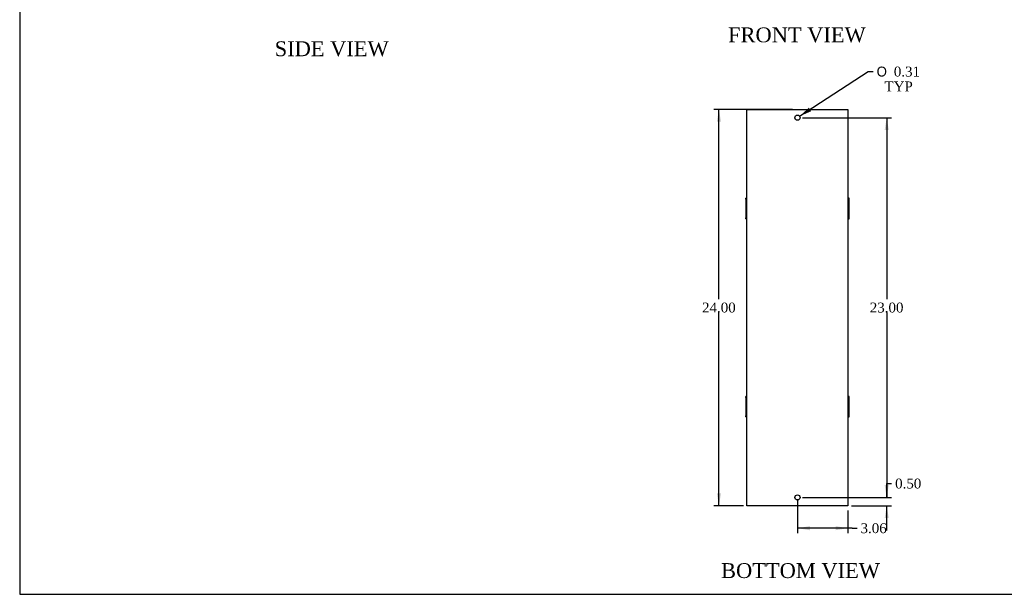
# Model space of a CAD drawing. Header units: inches. Extents: x 0 to 120, y -1 to 80.
# Tile 1 of 7: x 0 to 60, y 0 to 35. Entities that reach past the tile are written whole.
import ezdxf
from ezdxf.enums import TextEntityAlignment as Align

# ---------------------------------------------------------------- set-up
doc = ezdxf.new("R2010")
doc.units = ezdxf.units.IN
doc.header["$MEASUREMENT"] = 0
doc.layers.add('COM70723-2', color=7, linetype='Continuous')
doc.layers.add('Default', color=7, linetype='Continuous')
doc.styles.add('SEACAD_Solid_Edge_ANSI1_Symbols', font='txt')
doc.styles.add('SEACAD_Times_New_Roman', font='times.ttf')
doc.dimstyles.new('HAMMOND_(STH_-_120x80)', dxfattribs={"dimtxt": 0.6, "dimasz": 0.75, "dimexe": 0.3, "dimexo": 0.3, "dimgap": 0.15, "dimtad": 0, "dimtih": 1, "dimtoh": 1, "dimzin": 0, "dimdsep": 46, "dimtxsty": 'SEACAD_Times_New_Roman', "dimblk1": '_SE_FILLED', "dimblk2": '_SE_FILLED', "dimsah": 1, "dimcen": 0.3, "dimadec": 0, "dimazin": 0, "dimtfac": 0.8, "dimtofl": 0, "dimtmove": 0, "dimatfit": 3, "dimfxl": 1, "dimtolj": 1, "dimtzin": 0, "dimarcsym": 0})

# ---------------------------------------------------------------- blocks, each defined once
blk = doc.blocks.new('SE2')
at = {"layer": 'COM70723-2', "color": 7, "linetype": 'Continuous'}
for p, q in [((44.505, 29.602), (44.591, 29.602)), ((44.505, 5.602), (44.505, 29.602)), ((44.591, 29.602), (50.533, 29.602)), ((50.533, 29.602), (50.619, 29.602)), ((50.619, 29.602), (50.619, 5.602)), ((44.433, 24.161), (44.433, 24.224)), ((44.505, 24.224), (44.433, 24.224)), ((44.433, 24.161), (44.505, 24.161)), ((44.433, 24.161), (44.433, 24.002)), ((44.433, 24.002), (44.505, 24.002)), ((44.433, 24.002), (44.433, 23.998)), ((44.433, 23.998), (44.505, 23.998)), ((44.433, 23.998), (44.433, 23.665)), ((50.691, 24.224), (50.619, 24.224)), ((50.691, 24.161), (50.619, 24.161)), ((50.691, 24.002), (50.619, 24.002)), ((50.691, 23.998), (50.619, 23.998)), ((50.691, 24.161), (50.691, 24.224)), ((50.691, 24.002), (50.691, 24.161)), ((50.691, 23.998), (50.691, 24.002)), ((50.691, 23.665), (50.691, 23.998)), ((44.433, 23.665), (44.505, 23.665)), ((44.433, 23.665), (44.433, 23.54)), ((44.433, 23.54), (44.505, 23.54)), ((44.433, 23.54), (44.433, 23.206)), ((50.691, 23.665), (50.619, 23.665)), ((50.691, 23.54), (50.619, 23.54)), ((50.691, 23.54), (50.691, 23.665)), ((50.691, 23.206), (50.691, 23.54)), ((44.433, 23.206), (44.505, 23.206)), ((44.433, 23.206), (44.433, 23.203)), ((44.433, 23.203), (44.505, 23.203)), ((44.433, 23.203), (44.433, 23.043)), ((44.433, 23.043), (44.505, 23.043)), ((44.433, 22.981), (44.433, 23.043)), ((44.433, 22.981), (44.505, 22.981)), ((50.691, 23.206), (50.619, 23.206)), ((50.691, 23.203), (50.619, 23.203)), ((50.691, 23.043), (50.619, 23.043)), ((50.619, 22.981), (50.691, 22.981)), ((50.691, 23.203), (50.691, 23.206)), ((50.691, 23.043), (50.691, 23.203)), ((50.691, 22.981), (50.691, 23.043)), ((44.433, 12.161), (44.433, 12.224)), ((44.505, 12.224), (44.433, 12.224)), ((44.433, 12.161), (44.505, 12.161)), ((44.433, 12.161), (44.433, 12.002)), ((44.433, 12.002), (44.505, 12.002)), ((44.433, 12.002), (44.433, 11.998)), ((44.433, 11.998), (44.505, 11.998)), ((44.433, 11.998), (44.433, 11.665)), ((50.691, 12.224), (50.619, 12.224)), ((50.691, 12.161), (50.619, 12.161)), ((50.691, 12.002), (50.619, 12.002)), ((50.691, 11.998), (50.619, 11.998)), ((50.691, 12.161), (50.691, 12.224)), ((50.691, 12.002), (50.691, 12.161)), ((50.691, 11.998), (50.691, 12.002)), ((50.691, 11.665), (50.691, 11.998)), ((44.433, 11.665), (44.505, 11.665)), ((44.433, 11.665), (44.433, 11.54)), ((44.433, 11.54), (44.505, 11.54)), ((44.433, 11.54), (44.433, 11.206)), ((50.691, 11.665), (50.619, 11.665)), ((50.691, 11.54), (50.619, 11.54)), ((50.691, 11.54), (50.691, 11.665)), ((50.691, 11.206), (50.691, 11.54)), ((44.433, 11.206), (44.505, 11.206)), ((44.433, 11.206), (44.433, 11.203)), ((44.433, 11.203), (44.505, 11.203)), ((44.433, 11.203), (44.433, 11.043)), ((44.433, 11.043), (44.505, 11.043)), ((44.433, 10.981), (44.433, 11.043)), ((44.433, 10.981), (44.505, 10.981)), ((50.691, 11.206), (50.619, 11.206)), ((50.691, 11.203), (50.619, 11.203)), ((50.691, 11.043), (50.619, 11.043)), ((50.619, 10.981), (50.691, 10.981)), ((50.691, 11.203), (50.691, 11.206)), ((50.691, 11.043), (50.691, 11.203)), ((50.691, 10.981), (50.691, 11.043)), ((44.591, 5.602), (44.505, 5.602)), ((50.533, 5.602), (44.591, 5.602)), ((50.619, 5.602), (50.533, 5.602))]:
    blk.add_line(p, q, dxfattribs=at)
for centre in [(47.562, 29.102), (47.562, 6.102)]:
    blk.add_circle(centre, 0.156, dxfattribs=at)
blk = doc.blocks.new('DMBLK883')
at = {"layer": 'Default', "linetype": 'Continuous', "transparency": 16777216}
for points in [[(42.68, 28.852), (42.93, 28.852), (42.805, 29.602)], [(42.68, 6.352), (42.805, 5.602), (42.93, 6.352)]]:
    blk.add_hatch(color=7, dxfattribs=at).paths.add_polyline_path(points)
at = {"layer": 'Default', "color": 7, "linetype": 'Continuous', "transparency": 16777216}
for p, q in [((47.262, 29.602), (42.505, 29.602)), ((42.805, 18.112), (42.805, 29.602)), ((42.805, 5.602), (42.805, 17.302)), ((44.291, 5.602), (42.505, 5.602))]:
    blk.add_line(p, q, dxfattribs=at)
at = {"layer": 'Default', "color": 7, "linetype": 'Continuous', "transparency": 16777216, "style": 'SEACAD_Times_New_Roman'}
blk.add_text('24.00', height=0.6, dxfattribs=at).set_placement((41.782, 17.902), align=Align.TOP_LEFT)
blk = doc.blocks.new('_SE_FILLED')
at = {"color": 0}
blk.add_line((0, 0), (-1, 0), dxfattribs=at)
blk.add_solid([(0, 0), (-1, -0.1665), (-1, 0.1665), (0, 0)], dxfattribs=at)
blk = doc.blocks.new('DMBLK884')
at = {"layer": 'Default', "linetype": 'Continuous', "transparency": 16777216}
for points in [[(48.312, 4.113), (48.312, 4.363), (47.562, 4.238)], [(49.869, 4.113), (50.619, 4.238), (49.869, 4.363)]]:
    blk.add_hatch(color=7, dxfattribs=at).paths.add_polyline_path(points)
at = {"layer": 'Default', "color": 7, "linetype": 'Continuous', "transparency": 16777216}
for p, q in [((47.562, 5.959), (47.562, 3.938)), ((50.619, 5.302), (50.619, 3.938)), ((50.874, 4.238), (47.562, 4.238)), ((50.874, 4.238), (51.174, 4.238))]:
    blk.add_line(p, q, dxfattribs=at)
at = {"layer": 'Default', "color": 7, "linetype": 'Continuous', "transparency": 16777216, "style": 'SEACAD_Times_New_Roman'}
blk.add_text('3.06', height=0.6, dxfattribs=at).set_placement((51.384, 4.538), align=Align.TOP_LEFT)
blk = doc.blocks.new('DMBLK897')
at = {"layer": 'Default', "linetype": 'Continuous', "transparency": 16777216}
for points in [[(53.094, 6.852), (52.844, 6.852), (52.969, 6.102)], [(53.094, 4.852), (52.969, 5.602), (52.844, 4.852)]]:
    blk.add_hatch(color=7, dxfattribs=at).paths.add_polyline_path(points)
at = {"layer": 'Default', "color": 7, "linetype": 'Continuous', "transparency": 16777216}
for p, q in [((52.969, 6.943), (53.269, 6.943)), ((52.969, 6.102), (52.969, 6.943)), ((47.862, 6.102), (53.269, 6.102)), ((50.833, 5.602), (53.269, 5.602)), ((52.969, 4.102), (52.969, 5.602))]:
    blk.add_line(p, q, dxfattribs=at)
at = {"layer": 'Default', "color": 7, "linetype": 'Continuous', "transparency": 16777216, "style": 'SEACAD_Times_New_Roman'}
blk.add_text('0.50', height=0.6, dxfattribs=at).set_placement((53.479, 7.243), align=Align.TOP_LEFT)
blk = doc.blocks.new('DMBLK898')
at = {"layer": 'Default', "linetype": 'Continuous', "transparency": 16777216}
for points in [[(53.094, 28.352), (52.969, 29.102), (52.844, 28.352)], [(53.094, 6.852), (52.844, 6.852), (52.969, 6.102)]]:
    blk.add_hatch(color=7, dxfattribs=at).paths.add_polyline_path(points)
at = {"layer": 'Default', "color": 7, "linetype": 'Continuous', "transparency": 16777216}
for p, q in [((47.862, 29.102), (53.269, 29.102)), ((52.969, 29.102), (52.969, 18.112)), ((52.969, 17.302), (52.969, 6.102)), ((47.862, 6.102), (53.269, 6.102))]:
    blk.add_line(p, q, dxfattribs=at)
at = {"layer": 'Default', "color": 7, "linetype": 'Continuous', "transparency": 16777216, "style": 'SEACAD_Times_New_Roman'}
blk.add_text('23.00', height=0.6, dxfattribs=at).set_placement((51.945, 17.902), align=Align.TOP_LEFT)
blk = doc.blocks.new('DMBLK900')
at = {"layer": 'Default', "linetype": 'Continuous', "transparency": 16777216}
blk.add_hatch(color=7, dxfattribs=at).paths.add_polyline_path([(48.253, 29.702), (47.693, 29.188), (48.39, 29.492)])
at = {"layer": 'Default', "color": 7, "linetype": 'Continuous', "transparency": 16777216}
for p, q in [((47.693, 29.188), (51.848, 31.895)), ((51.848, 31.895), (52.148, 31.895))]:
    blk.add_line(p, q, dxfattribs=at)
for s, style, p in [('O', 'SEACAD_Solid_Edge_ANSI1_Symbols', (52.358, 32.195)), ('0.31', 'SEACAD_Times_New_Roman', (53.402, 32.195)), ('TYP', 'SEACAD_Times_New_Roman', (52.838, 31.295))]:
    blk.add_text(s, height=0.6, dxfattribs=dict(at, style=style)).set_placement(p, align=Align.TOP_LEFT)
blk = doc.blocks.new('BORDER')
at = {"layer": 'Default', "color": 7, "linetype": 'Continuous'}
for p, q in [((-41.86, 27.86), (-41.86, 0)), ((-41.86, 0), (0, 0))]:
    blk.add_line(p, q, dxfattribs=at)

msp = doc.modelspace()

# ---------------------------------------------------------------- block references
at = {"layer": 'Default', "color": 7, "xscale": 2.85, "yscale": 2.85, "zscale": 2.85}
msp.add_blockref('BORDER', (119.744, 0.233), dxfattribs=at)
at = {"layer": 'Default'}
msp.add_blockref('SE2', (0, 0), dxfattribs=at)

# ---------------------------------------------------------------- texts
at = {"layer": 'Default', "color": 7, "linetype": 'Continuous', "style": 'SEACAD_Times_New_Roman'}
for s, p in [('FRONT VIEW', (43.357, 34.569)), ('SIDE VIEW', (15.891, 33.727)), ('BOTTOM VIEW', (42.933, 2.12))]:
    msp.add_text(s, height=0.9, dxfattribs=at).set_placement(p, align=Align.TOP_LEFT)

# ---------------------------------------------------------------- dimensions: what is measured, and where the dimension line sits
at = {"layer": 'Default', "color": 7, "linetype": 'Continuous'}
dim = msp.add_diameter_dim_2p(p1=(47.431, 29.017), p2=(47.693, 29.188), text='\\A1;<>\\PTYP', dimstyle='HAMMOND_(STH_-_120x80)', dxfattribs=at)
dim.commit()
dim.dimension.update_dxf_attribs({"geometry": 'DMBLK900', "text_midpoint": (52.148, 31.895), "dimtype": 163})
for base, p1, p2, angle, picture, middle, dimtype in [((42.805, 29.602), (44.591, 5.602), (47.562, 29.602), 90, 'DMBLK883', (42.805, 17.602), 160), ((52.969, 29.102), (47.562, 29.102), (47.562, 6.102), 270, 'DMBLK898', (52.969, 17.602), 161)]:
    dim = msp.add_linear_dim(base=base, p1=p1, p2=p2, angle=angle, text='\\A1;<>', dimstyle='HAMMOND_(STH_-_120x80)', dxfattribs=at)
    dim.commit()
    dim.dimension.update_dxf_attribs({"geometry": picture, "text_midpoint": middle, "dimtype": dimtype})
dim = msp.add_linear_dim(base=(52.969, 6.102), p1=(50.533, 5.602), p2=(47.562, 6.102), angle=90, text='\\A1;<>', dimstyle='HAMMOND_(STH_-_120x80)', override={"dimtmove": 1}, dxfattribs=at)
dim.commit()
dim.dimension.update_dxf_attribs({"geometry": 'DMBLK897', "text_midpoint": (53.269, 6.943), "dimtype": 160})
dim = msp.add_linear_dim(base=(47.562, 4.238), p1=(50.619, 5.602), p2=(47.562, 6.259), text='\\A1;<>', dimstyle='HAMMOND_(STH_-_120x80)', override={"dimtmove": 1}, dxfattribs=at)
dim.commit()
dim.dimension.update_dxf_attribs({"geometry": 'DMBLK884', "text_midpoint": (51.174, 4.238), "dimtype": 160})

doc.saveas('drawing.dxf')
